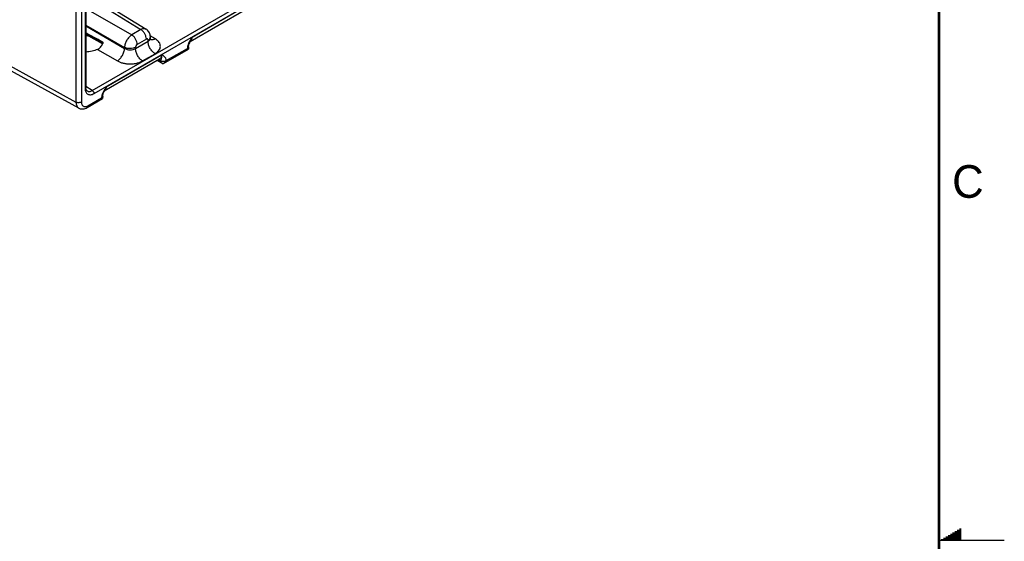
# Model space of a CAD drawing. Header units: inches. Extents: x 0 to 34, y 0 to 22.
# Tile 118 of 139: x 26.5 to 34, y 11 to 15. Entities that reach past the tile are written whole.
import ezdxf

# ---------------------------------------------------------------- set-up
doc = ezdxf.new("R2010")
doc.units = ezdxf.units.IN
doc.header["$LTSCALE"] = 1.87
doc.header["$MEASUREMENT"] = 0
doc.layers.get('0').update_dxf_attribs({"linetype": 'CONTINUOUS'})
doc.styles.add('TEXTSTYLE_2', font='txt')

msp = doc.modelspace()

# ---------------------------------------------------------------- linework, layer by layer
at = {"color": 7, "linetype": 'CONTINUOUS'}
for p, q in [((27.0118, 14.4488), (32.2431, 17.4692)), ((27.025, 14.4256), (32.2563, 17.4461)), ((26.8866, 17.0055), (26.8866, 14.3601)), ((26.9287, 17.0057), (26.9287, 14.3603)), ((26.9564, 16.9329), (26.9564, 14.4652)), ((26.962, 16.9406), (26.962, 14.473)), ((26.962, 15.2044), (27.4244, 14.9185)), ((26.962, 15.1765), (27.3845, 14.9152)), ((27.7765, 14.8577), (28.199, 15.1017)), ((26.962, 15.0778), (27.3141, 14.8745)), ((27.7612, 14.8252), (28.1853, 15.0701)), ((26.962, 14.9505), (27.2589, 14.779)), ((26.962, 14.9431), (27.2589, 14.7716)), ((25.9332, 14.8823), (26.8866, 14.3601)), ((27.0875, 14.8135), (26.962, 14.8835)), ((27.0906, 14.8067), (26.962, 14.8784)), ((27.3845, 14.9152), (27.3141, 14.8745)), ((27.4948, 14.8441), (27.4559, 14.8682)), ((26.908, 14.3139), (25.9545, 14.8361)), ((27.092, 14.8105), (27.0875, 14.8135)), ((27.343, 14.7701), (27.4389, 14.8255)), ((27.4262, 14.8421), (27.3557, 14.8015)), ((27.4389, 14.8255), (27.4389, 14.8348)), ((27.4564, 14.8506), (27.4564, 14.8593)), ((27.761, 14.8209), (27.7641, 14.8268)), ((27.7641, 14.8268), (27.7663, 14.8307)), ((27.7663, 14.8307), (27.7663, 14.8307)), ((27.0525, 14.7635), (27.2038, 14.6761)), ((27.1189, 14.478), (27.5414, 14.722)), ((27.2589, 14.779), (27.2589, 14.7716)), ((27.343, 14.7794), (27.343, 14.7701)), ((27.3972, 14.6752), (27.4931, 14.7305)), ((27.5568, 14.6557), (27.7487, 14.7665)), ((27.5777, 14.6779), (27.7401, 14.7717)), ((27.7487, 14.7665), (27.7402, 14.7717)), ((27.7489, 14.7834), (27.7487, 14.7665)), ((27.1036, 14.4455), (27.5277, 14.6904)), ((27.5523, 14.6535), (27.5076, 14.6788)), ((27.5354, 14.6696), (27.5133, 14.6821)), ((27.5354, 14.6696), (27.5353, 14.6774)), ((27.5523, 14.6535), (27.5568, 14.6557)), ((27.0118, 14.4488), (26.962, 14.4796)), ((26.9722, 14.4452), (26.9722, 14.4452)), ((27.1033, 14.4412), (27.1065, 14.4471)), ((27.1065, 14.4471), (27.1087, 14.451)), ((27.1087, 14.451), (27.1087, 14.451)), ((26.9719, 14.318), (27.091, 14.3868)), ((26.9782, 14.3317), (27.0825, 14.392)), ((27.091, 14.3868), (27.0826, 14.392)), ((27.0913, 14.4037), (27.091, 14.3868))]:
    msp.add_line(p, q, dxfattribs=at)
at = {"color": 2, "linetype": 'CONTINUOUS'}
for p, q in [((33.5347, 11.02), (33.6697, 11.02)), ((33.552, 11.03), (33.6697, 11.03)), ((33.5693, 11.04), (33.6697, 11.04)), ((33.5866, 11.05), (33.6697, 11.05)), ((33.6039, 11.06), (33.6697, 11.06)), ((33.6213, 11.07), (33.6697, 11.07)), ((33.6386, 11.08), (33.6697, 11.08)), ((33.6559, 11.09), (33.6697, 11.09)), ((34, 11), (33.5, 11)), ((33.5173, 11.01), (33.6697, 11.01))]:
    msp.add_line(p, q, dxfattribs=at)
at = {"color": 7, "linetype": 'CONTINUOUS', "const_width": 0.02}
msp.add_lwpolyline([(33.5, 0.5), (33.5, 21.5)], dxfattribs=at)
at = {"color": 7, "linetype": 'CONTINUOUS'}
for points in [[(26.962, 14.8694), (26.962, 14.8694), (26.9782, 14.8683), (26.9807, 14.868)], [(27.4564, 14.8593), (27.456, 14.8674), (27.4546, 14.8757), (27.4524, 14.8835), (27.4493, 14.891), (27.4454, 14.8979), (27.4407, 14.9042), (27.4354, 14.9099), (27.4295, 14.915), (27.4244, 14.9185)], [(27.4603, 14.8367), (27.4602, 14.8367), (27.4598, 14.8373), (27.459, 14.8387), (27.4581, 14.8408), (27.4573, 14.8436), (27.4567, 14.8469), (27.4564, 14.8506)], [(27.7489, 14.7834), (27.749, 14.7854), (27.7493, 14.7886), (27.75, 14.7921), (27.7509, 14.7961), (27.7522, 14.8004), (27.7538, 14.8051), (27.7558, 14.8101), (27.7582, 14.8153), (27.761, 14.8209)], [(26.9722, 14.4452), (26.9702, 14.4468), (26.9682, 14.4489), (26.9664, 14.4517), (26.9649, 14.455), (26.9636, 14.4589), (26.9627, 14.4633), (26.9621, 14.4682), (26.962, 14.473)], [(27.0913, 14.4037), (27.0914, 14.4057), (27.0917, 14.4089), (27.0924, 14.4125), (27.0933, 14.4164), (27.0946, 14.4207), (27.0962, 14.4254), (27.0982, 14.4304), (27.1006, 14.4356), (27.1033, 14.4412)], [(26.908, 14.314), (26.9132, 14.3115), (26.9196, 14.3093), (26.9264, 14.3078), (26.9335, 14.3073), (26.9409, 14.3075), (26.9486, 14.3088), (26.9564, 14.3109), (26.9643, 14.314), (26.9719, 14.318)]]:
    msp.add_lwpolyline(points, dxfattribs=at)
for centre, radius, start, end in [((26.947, 14.5675), 0.3085, 86.15592, 87.22437), ((27.093, 14.8109), 0.00488, 230.9382, 240.82477), ((27.4688, 14.864), 0.027, 248.56593, 251.00173), ((27.4689, 14.8644), 0.0274, 251.00011, 252.42248), ((27.7488, 14.8467), 0.0248, 300.04174, 310.02639), ((27.7481, 14.8475), 0.0258, 310.02436, 315.18841), ((27.7475, 14.8481), 0.0267, 315.17608, 317.25593), ((27.0912, 14.467), 0.0248, 300.04174, 310.02639), ((27.0905, 14.4678), 0.0258, 310.02435, 315.18853), ((27.0899, 14.4684), 0.0267, 315.17619, 317.25593)]:
    msp.add_arc(centre, radius, start, end, dxfattribs=at)
msp.add_ellipse((28.9105, 13.7544), major_axis=(3.2155, -1.7923), ratio=0.014852, start_param=2.181293, end_param=2.230047, dxfattribs=at)
for points, knots in [([(27.3141, 14.8745), (27.3103, 14.8723), (27.303, 14.867), (27.2891, 14.8539), (27.2745, 14.8337), (27.2643, 14.8109), (27.2599, 14.7924), (27.259, 14.7834), (27.2589, 14.779)], [0, 0, 0, 0, 0.113916, 0.237144, 0.500006, 0.762864, 0.886089, 1, 1, 1, 1]), ([(27.3557, 14.8015), (27.3557, 14.8084), (27.3532, 14.8228), (27.3443, 14.8433), (27.3312, 14.8614), (27.32, 14.871), (27.3141, 14.8745)], [0, 0, 0, 0, 0.236699, 0.498902, 0.761702, 1, 1, 1, 1]), ([(27.4244, 14.9185), (27.4219, 14.9201), (27.4159, 14.9224), (27.4058, 14.9229), (27.395, 14.9204), (27.388, 14.9172), (27.3845, 14.9152)], [0, 0, 0, 0, 0.217033, 0.44979, 0.709293, 1, 1, 1, 1]), ([(27.4262, 14.8421), (27.4262, 14.849), (27.4236, 14.8635), (27.4147, 14.8839), (27.4016, 14.902), (27.3904, 14.9116), (27.3845, 14.9152)], [0, 0, 0, 0, 0.236699, 0.498902, 0.761702, 1, 1, 1, 1]), ([(27.0525, 14.7635), (27.0569, 14.7654), (27.0654, 14.7705), (27.0761, 14.781), (27.0849, 14.7939), (27.0894, 14.8035), (27.0914, 14.8085)], [0, 0, 0, 0, 0.23492, 0.480545, 0.736603, 1, 1, 1, 1]), ([(27.0899, 14.8071), (27.0891, 14.8078), (27.0878, 14.8099), (27.0875, 14.8122), (27.0875, 14.8135)], [0, 0, 0, 0, 0.450713, 1, 1, 1, 1]), ([(27.089, 14.821), (27.0899, 14.8205), (27.0914, 14.8188), (27.0925, 14.8155), (27.0925, 14.812), (27.0918, 14.8096), (27.0914, 14.8085)], [0, 0, 0, 0, 0.227693, 0.475086, 0.734743, 1, 1, 1, 1]), ([(27.3557, 14.8015), (27.3539, 14.8004), (27.3505, 14.7976), (27.3465, 14.7921), (27.3438, 14.7859), (27.343, 14.7815), (27.343, 14.7794)], [0, 0, 0, 0, 0.237222, 0.500006, 0.762787, 1, 1, 1, 1]), ([(27.4389, 14.8348), (27.4389, 14.8357), (27.4387, 14.8374), (27.438, 14.8398), (27.4369, 14.8418), (27.4352, 14.8431), (27.4332, 14.8439), (27.4309, 14.8439), (27.4285, 14.8433), (27.4269, 14.8426), (27.4262, 14.8421)], [0, 0, 0, 0, 0.144897, 0.27452, 0.391106, 0.499989, 0.608873, 0.725465, 0.855095, 1, 1, 1, 1]), ([(27.4389, 14.8348), (27.4415, 14.8363), (27.4463, 14.8396), (27.452, 14.8456), (27.4556, 14.8522), (27.4564, 14.857), (27.4564, 14.8593)], [0, 0, 0, 0, 0.289797, 0.549042, 0.782223, 1, 1, 1, 1]), ([(27.4389, 14.8255), (27.4415, 14.827), (27.4463, 14.8303), (27.452, 14.8365), (27.4556, 14.8433), (27.4564, 14.8482), (27.4564, 14.8506)], [0, 0, 0, 0, 0.285918, 0.543653, 0.778173, 1, 1, 1, 1]), ([(27.4931, 14.7305), (27.4853, 14.7351), (27.4708, 14.7477), (27.4538, 14.7712), (27.4422, 14.7977), (27.4389, 14.8165), (27.4389, 14.8255)], [0, 0, 0, 0, 0.238298, 0.501098, 0.763301, 1, 1, 1, 1]), ([(27.4948, 14.8441), (27.4918, 14.8425), (27.4859, 14.8397), (27.477, 14.8372), (27.4685, 14.8365), (27.4631, 14.8374), (27.4606, 14.8382)], [0, 0, 0, 0, 0.284897, 0.544801, 0.781455, 1, 1, 1, 1]), ([(27.4931, 14.7305), (27.4991, 14.734), (27.51, 14.7415), (27.523, 14.7553), (27.5313, 14.7705), (27.5344, 14.7867), (27.5318, 14.803), (27.524, 14.8185), (27.5113, 14.8327), (27.5006, 14.8405), (27.4948, 14.8441)], [0, 0, 0, 0, 0.143897, 0.273216, 0.3902, 0.499952, 0.609715, 0.726726, 0.856075, 1, 1, 1, 1]), ([(27.7765, 14.8577), (27.7721, 14.8508), (27.7634, 14.8371), (27.7517, 14.8158), (27.7444, 14.7973), (27.7409, 14.7825), (27.7402, 14.7752), (27.7401, 14.7717)], [0, 0, 0, 0, 0.258721, 0.517223, 0.769286, 0.888587, 1, 1, 1, 1]), ([(27.7765, 14.8577), (27.7755, 14.8529), (27.7728, 14.8435), (27.7686, 14.8348), (27.7663, 14.8307)], [0, 0, 0, 0, 0.511826, 1, 1, 1, 1]), ([(27.7671, 14.83), (27.7702, 14.8333), (27.7737, 14.8399), (27.776, 14.8495), (27.7764, 14.8549), (27.7765, 14.8577)], [0, 0, 0, 0, 0.458801, 0.718499, 1, 1, 1, 1]), ([(27.0525, 14.7635), (27.0388, 14.7574), (27.009, 14.7481), (26.978, 14.7442), (26.962, 14.7435)], [0, 0, 0, 0, 0.482608, 1, 1, 1, 1]), ([(27.2038, 14.6761), (27.2075, 14.6784), (27.2148, 14.6837), (27.2286, 14.6968), (27.2433, 14.717), (27.2534, 14.7398), (27.2579, 14.7583), (27.2588, 14.7673), (27.2589, 14.7716)], [0, 0, 0, 0, 0.113813, 0.237025, 0.500006, 0.762984, 0.886192, 1, 1, 1, 1]), ([(27.343, 14.7794), (27.3371, 14.776), (27.3232, 14.771), (27.3011, 14.7685), (27.2789, 14.7708), (27.265, 14.7756), (27.2589, 14.779)], [0, 0, 0, 0, 0.236705, 0.498908, 0.761705, 1, 1, 1, 1]), ([(27.2589, 14.7716), (27.2649, 14.768), (27.2788, 14.7626), (27.301, 14.7597), (27.3232, 14.7618), (27.3371, 14.7667), (27.343, 14.7701)], [0, 0, 0, 0, 0.240625, 0.503499, 0.764481, 1, 1, 1, 1]), ([(27.3972, 14.6752), (27.3895, 14.6798), (27.3749, 14.6923), (27.3579, 14.7158), (27.3463, 14.7424), (27.343, 14.7612), (27.343, 14.7701)], [0, 0, 0, 0, 0.238298, 0.501098, 0.763301, 1, 1, 1, 1]), ([(27.5414, 14.722), (27.5415, 14.7185), (27.5411, 14.7119), (27.5386, 14.7027), (27.5342, 14.6953), (27.5299, 14.6917), (27.5277, 14.6904)], [0, 0, 0, 0, 0.29153, 0.55096, 0.783267, 1, 1, 1, 1]), ([(27.5353, 14.6774), (27.5363, 14.6793), (27.5379, 14.6827), (27.5401, 14.6875), (27.5419, 14.6921), (27.5437, 14.6988), (27.5443, 14.709), (27.5427, 14.7174), (27.5414, 14.722)], [0, 0, 0, 0, 0.134089, 0.244125, 0.34618, 0.451023, 0.693695, 1, 1, 1, 1]), ([(27.5777, 14.6779), (27.5777, 14.6839), (27.5761, 14.6926), (27.5708, 14.7023), (27.5645, 14.7098), (27.5545, 14.7165), (27.5458, 14.7202), (27.5414, 14.722)], [0, 0, 0, 0, 0.290734, 0.41798, 0.537889, 0.768872, 1, 1, 1, 1]), ([(27.7489, 14.7834), (27.7489, 14.7823), (27.7484, 14.78), (27.7466, 14.7768), (27.7438, 14.774), (27.7415, 14.7724), (27.7402, 14.7717)], [0, 0, 0, 0, 0.217073, 0.449881, 0.709306, 1, 1, 1, 1]), ([(27.2038, 14.6761), (27.2105, 14.6723), (27.2251, 14.6654), (27.2488, 14.6581), (27.2743, 14.6535), (27.3008, 14.6519), (27.3272, 14.6533), (27.3527, 14.6576), (27.3762, 14.6647), (27.3906, 14.6714), (27.3972, 14.6752)], [0, 0, 0, 0, 0.115473, 0.239404, 0.369293, 0.502132, 0.634675, 0.763701, 0.886268, 1, 1, 1, 1]), ([(27.5353, 14.6774), (27.5336, 14.6775), (27.5264, 14.678), (27.5193, 14.6803), (27.5142, 14.6826)], [0, 0, 0, 0, 0.231647, 1, 1, 1, 1]), ([(27.5353, 14.6774), (27.5383, 14.6757), (27.5453, 14.6732), (27.5565, 14.6721), (27.5677, 14.6734), (27.5747, 14.6761), (27.5777, 14.6778)], [0, 0, 0, 0, 0.236615, 0.498766, 0.76159, 1, 1, 1, 1]), ([(27.552, 14.6536), (27.5487, 14.6555), (27.5426, 14.6603), (27.5376, 14.6663), (27.5354, 14.6696)], [0, 0, 0, 0, 0.498097, 1, 1, 1, 1]), ([(27.5568, 14.6557), (27.5612, 14.6582), (27.5691, 14.665), (27.5752, 14.6734), (27.5777, 14.6779)], [0, 0, 0, 0, 0.49235, 1, 1, 1, 1]), ([(26.962, 14.473), (26.962, 14.4722), (26.9617, 14.4707), (26.9606, 14.4686), (26.9588, 14.4667), (26.9572, 14.4657), (26.9564, 14.4652)], [0, 0, 0, 0, 0.217777, 0.450962, 0.710198, 1, 1, 1, 1]), ([(26.9564, 14.4652), (26.9564, 14.4603), (26.9572, 14.4509), (26.9609, 14.4381), (26.9673, 14.4277), (26.9762, 14.4202), (26.987, 14.4163), (26.9993, 14.416), (27.0123, 14.4191), (27.0207, 14.4231), (27.025, 14.4256)], [0, 0, 0, 0, 0.144896, 0.27452, 0.391106, 0.499989, 0.608873, 0.725466, 0.855096, 1, 1, 1, 1]), ([(26.9722, 14.4452), (26.9748, 14.4436), (26.9807, 14.4413), (26.9907, 14.4409), (27.0014, 14.4434), (27.0083, 14.4467), (27.0118, 14.4488)], [0, 0, 0, 0, 0.218112, 0.450805, 0.709756, 1, 1, 1, 1]), ([(27.0118, 14.4488), (27.0137, 14.4476), (27.0172, 14.4446), (27.0214, 14.4388), (27.0242, 14.4324), (27.025, 14.4278), (27.025, 14.4256)], [0, 0, 0, 0, 0.238297, 0.501098, 0.763302, 1, 1, 1, 1]), ([(27.1189, 14.478), (27.1145, 14.4712), (27.1058, 14.4574), (27.0941, 14.4361), (27.0867, 14.4176), (27.0833, 14.4028), (27.0826, 14.3955), (27.0825, 14.392)], [0, 0, 0, 0, 0.258721, 0.517223, 0.769286, 0.888587, 1, 1, 1, 1]), ([(27.1189, 14.478), (27.1178, 14.4732), (27.1152, 14.4639), (27.111, 14.4551), (27.1087, 14.451)], [0, 0, 0, 0, 0.511826, 1, 1, 1, 1]), ([(27.1095, 14.4503), (27.1126, 14.4536), (27.1161, 14.4602), (27.1184, 14.4698), (27.1188, 14.4752), (27.1189, 14.478)], [0, 0, 0, 0, 0.458801, 0.718499, 1, 1, 1, 1]), ([(26.9287, 14.3603), (26.9257, 14.3586), (26.9188, 14.3561), (26.9077, 14.3548), (26.8966, 14.356), (26.8896, 14.3584), (26.8866, 14.3601)], [0, 0, 0, 0, 0.236704, 0.498908, 0.761706, 1, 1, 1, 1]), ([(26.8866, 14.3601), (26.8866, 14.3549), (26.8874, 14.3452), (26.8915, 14.3318), (26.8983, 14.3209), (26.9046, 14.3158), (26.908, 14.314)], [0, 0, 0, 0, 0.290546, 0.549857, 0.782605, 1, 1, 1, 1]), ([(26.9287, 14.3603), (26.9287, 14.3568), (26.9292, 14.35), (26.9319, 14.3408), (26.9365, 14.3332), (26.9429, 14.3279), (26.9508, 14.325), (26.9596, 14.3248), (26.969, 14.3271), (26.9751, 14.33), (26.9782, 14.3317)], [0, 0, 0, 0, 0.144896, 0.274514, 0.391097, 0.499978, 0.608865, 0.725461, 0.855094, 1, 1, 1, 1]), ([(27.0913, 14.4037), (27.0913, 14.4026), (27.0908, 14.4003), (27.089, 14.3971), (27.0862, 14.3943), (27.0839, 14.3927), (27.0826, 14.392)], [0, 0, 0, 0, 0.217073, 0.449881, 0.709306, 1, 1, 1, 1]), ([(26.9782, 14.3317), (26.9782, 14.3302), (26.9779, 14.3273), (26.9768, 14.3234), (26.9748, 14.3201), (26.9729, 14.3186), (26.9719, 14.318)], [0, 0, 0, 0, 0.289807, 0.549048, 0.782228, 1, 1, 1, 1])]:
    msp.add_open_spline(points, degree=3, knots=knots, dxfattribs=at)

# ---------------------------------------------------------------- texts
at = {"color": 2, "linetype": 'CONTINUOUS', "insert": (33.6004, 13.8767), "char_height": 0.25, "width": 0.25, "attachment_point": 1, "line_spacing_factor": 0.9, "style": 'TEXTSTYLE_2'}
msp.add_mtext('C', dxfattribs=at)

doc.saveas('drawing.dxf')
